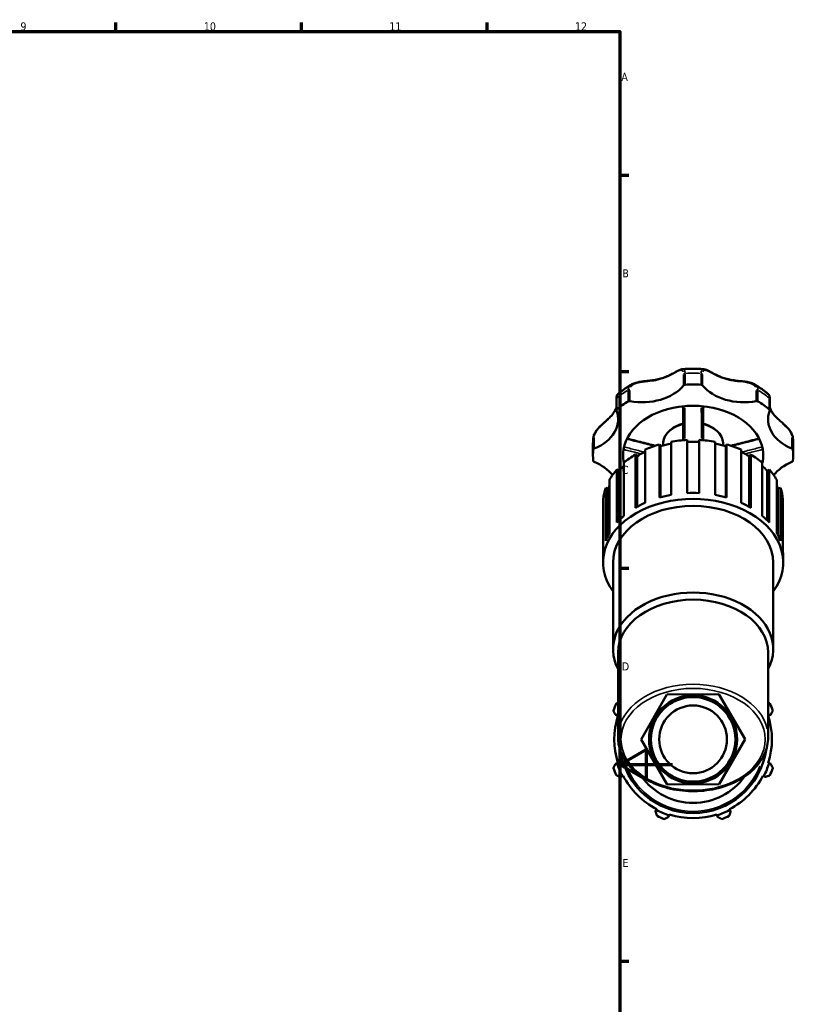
# Model space of a CAD drawing. Header units: millimetres. Extents: x 0 to 1041, y -399 to 812.
# Tile 7 of 10: x 594 to 887, y 206 to 578. Entities that reach past the tile are written whole.
import ezdxf

# ---------------------------------------------------------------- set-up
doc = ezdxf.new("R2010")
doc.units = ezdxf.units.MM
for name, color, linetype, lineweight in [('Border (ANSI)', 7, 'Continuous', 70), ('Visible (ANSI)', 7, 'Continuous', 50), ('Visible Narrow (ANSI)', 7, 'Continuous', 35)]:
    doc.layers.add(name, color=color, linetype=linetype, lineweight=lineweight)
doc.styles.add('Note Text (ANSI)', font='tahoma.ttf')

# ---------------------------------------------------------------- blocks, each defined once
blk = doc.blocks.new('Borders Default Border')
at = {"layer": 'Border (ANSI)'}
for p, q in [((630.75, 574), (630.75, 577.45)), ((700.83, 574), (700.83, 577.45)), ((770.92, 574), (770.92, 577.45)), ((821, 519.75), (824.45, 519.75)), ((821, 445.5), (824.45, 445.5)), ((821, 371.25), (824.45, 371.25)), ((821, 222.75), (824.45, 222.75))]:
    blk.add_line(p, q, dxfattribs=at)
at = {"layer": 'Border (ANSI)', "flags": 128}
for points in [[(20, 20), (20, 574), (821, 574), (821, 20), (20, 20)], [(841, 297), (821, 297), (831, 302.77), (831, 291.23), (821, 297)]]:
    blk.add_lwpolyline(points, dxfattribs=at)
at = {"layer": 'Border (ANSI)', "attachment_point": 7, "style": 'Note Text (ANSI)'}
for s, insert, char_height in [('9', (594.7, 574.34), 3.05), ('10', (663.96, 574.34), 3.048), ('11', (734.04, 574.4), 3.048), ('12', (804.13, 574.4), 3.048), ('A', (821.63, 555.35), 3.05), ('B', (821.99, 481.1), 3.05), ('C', (821.8, 406.8), 3.05), ('D', (821.81, 332.6), 3.05), ('E', (822.05, 258.35), 3.05)]:
    blk.add_mtext(s, dxfattribs=dict(at, insert=insert, char_height=char_height))

msp = doc.modelspace()

# ---------------------------------------------------------------- linework, layer by layer
at = {"layer": 'Visible (ANSI)'}
for p, q in [((819.78, 435.192), (819.78, 430.915)), ((877.669, 430.915), (877.669, 435.192)), ((810.925, 413.906), (810.925, 418.182)), ((836.086, 418.001), (836.402, 417.313)), ((836.086, 397.955), (836.086, 418.001)), ((836.402, 417.313), (836.402, 398.043)), ((837.385, 417.58), (837.385, 418.073)), ((840.385, 418.989), (840.385, 398.942)), ((846.465, 399.623), (846.465, 419.67)), ((850.985, 419.67), (850.985, 399.623)), ((857.065, 398.942), (857.065, 418.989)), ((860.065, 417.58), (860.065, 418.073)), ((861.048, 417.313), (861.364, 418.001)), ((861.048, 417.313), (861.048, 398.043)), ((861.364, 418.001), (861.364, 397.955)), ((886.525, 413.906), (886.525, 418.182)), ((826.944, 414.146), (827.545, 413.561)), ((826.944, 394.1), (826.944, 414.146)), ((827.545, 413.561), (827.545, 394.446)), ((830.601, 416.025), (830.601, 395.979)), ((866.849, 395.979), (866.849, 416.025)), ((869.904, 413.561), (870.505, 414.146)), ((869.904, 413.561), (869.904, 394.446)), ((870.505, 414.146), (870.505, 394.1)), ((822.591, 411.069), (822.591, 391.022)), ((874.858, 391.022), (874.858, 411.069)), ((819.934, 408.483), (820.762, 408.058)), ((819.934, 388.436), (819.934, 408.483)), ((820.762, 408.058), (820.762, 389.322)), ((876.688, 408.058), (877.515, 408.483)), ((876.688, 408.058), (876.688, 389.322)), ((877.515, 408.483), (877.515, 388.436)), ((817.14, 404.604), (817.14, 384.558)), ((880.31, 384.558), (880.31, 404.604)), ((815.743, 401.565), (816.716, 401.341)), ((815.743, 381.518), (815.743, 401.565)), ((816.716, 401.341), (816.716, 383.769)), ((880.734, 401.341), (881.707, 401.565)), ((880.734, 401.341), (880.734, 383.769)), ((881.707, 401.565), (881.707, 381.518)), ((814.78, 397.265), (814.78, 377.219)), ((882.67, 377.219), (882.67, 397.265)), ((814.705, 373.393), (814.705, 375.621)), ((818.485, 340.651), (818.485, 373.393)), ((878.965, 340.651), (878.965, 373.393)), ((882.745, 373.393), (882.745, 375.621)), ((820.375, 307.364), (820.375, 339.314)), ((877.075, 307.364), (877.075, 339.314)), ((829.095, 306.516), (838.862, 323.544)), ((838.862, 323.544), (858.491, 323.6)), ((858.491, 323.6), (868.355, 306.628)), ((819.427, 315.809), (820.037, 315.617)), ((820.037, 315.617), (820.342, 315.521)), ((877.107, 315.521), (877.413, 315.617)), ((877.413, 315.617), (878.023, 315.809)), ((838.958, 289.544), (829.095, 306.516)), ((868.355, 306.628), (858.588, 289.6)), ((820.342, 297.623), (820.037, 297.527)), ((877.413, 297.527), (877.107, 297.623)), ((820.037, 297.527), (819.427, 297.334)), ((878.023, 297.334), (877.413, 297.527)), ((821.476, 292.387), (822.044, 292.682)), ((822.044, 292.682), (822.327, 292.83)), ((875.122, 292.83), (875.406, 292.682)), ((875.406, 292.682), (875.974, 292.387)), ((858.588, 289.6), (838.958, 289.544)), ((834.835, 279.891), (834.54, 279.323)), ((834.983, 280.174), (834.835, 279.891)), ((862.614, 279.891), (862.466, 280.174)), ((862.91, 279.323), (862.614, 279.891)), ((839.487, 277.274), (839.68, 277.884)), ((839.68, 277.884), (839.776, 278.189)), ((857.674, 278.189), (857.77, 277.884)), ((857.77, 277.884), (857.963, 277.274))]:
    msp.add_line(p, q, dxfattribs=at)
for radius in [16.625, 15.96, 12.8]:
    msp.add_circle((848.725, 306.572), radius, dxfattribs=at)
for radius, start, end in [(32, 154.79198, 160.20802), (32, 19.79198, 25.20802), (30.08, 160.47345, 162.5), (30.08, 17.5, 19.52655), (29.76, 162.5, 197.5), (29.76, 342.5, 17.5), (27.84, 188.35103, 351.64897), (32, 199.79198, 205.20802), (30.08, 197.5, 207.5), (30.08, 332.5, 342.5), (32, 334.79198, 340.20802), (29.76, 207.5, 242.5), (24, 215.80017, 324.19983), (29.76, 297.5, 332.5), (30.08, 242.5, 252.5), (30.08, 287.5, 297.5), (32, 244.79198, 250.20802), (29.76, 252.5, 287.5), (32, 289.79198, 295.20802)]:
    msp.add_arc((848.725, 306.572), radius, start, end, dxfattribs=at)
for centre, major_axis, start_param, end_param in [((829.514, 446.701), (-18.07, 0), 1.3097536, 2.6172372), ((845.762, 440.056), (0.7, 0), 1.6507311, 2.6172372), ((848.725, 413.906), (37.8, 0), 1.4908615, 1.6507311), ((851.687, 440.056), (0.7, 0), 0.5243555, 1.4908615), ((867.936, 446.701), (-18.07, 0), 0.5243555, 1.831839), ((848.725, 413.906), (37.8, 0), 2.2762597, 2.4361293), ((848.725, 413.906), (-26.46, 0), 4.8301258, 6.1654485), ((824.67, 433.878), (0.7, 0), 1.3097536, 2.2762597), ((848.725, 413.906), (26.46, 0), 1.4530595, 1.6885331), ((848.725, 413.906), (26.46, 0), 0.1177368, 1.4530595), ((872.78, 433.878), (0.7, 0), 0.865333, 1.831839), ((848.725, 413.906), (37.8, 0), 0.7054633, 0.865333), ((802.346, 427.49), (18.07, 0), 5.2367444, 6.544228), ((820.48, 430.915), (-0.7, 0), 5.577722, 6.544228), ((895.104, 427.49), (-18.07, 0), 6.0221426, 7.3296262), ((876.969, 430.915), (0.7, 0), 6.0221426, 6.9886486), ((848.725, 395.667), (34.02, 0), 1.9514361, 2.1326344), ((848.725, 395.667), (32.999, 0), 1.8263037, 1.9534953), ((848.725, 395.667), (34.02, 0), 1.6372768, 1.8184751), ((848.725, 395.667), (32.999, 0), 1.5022566, 1.6393361), ((848.725, 395.667), (34.02, 0), 1.3231175, 1.5043159), ((848.725, 395.667), (32.999, 0), 1.1880973, 1.315289), ((848.725, 395.667), (34.02, 0), 1.0089583, 1.1901566), ((848.725, 413.906), (-37.8, 0), 6.2032505, 6.3631201), ((811.743, 416.001), (-0.7, 0), 5.2367444, 6.2032505), ((848.725, 413.906), (-26.46, 0), 6.1654485, 6.4009221), ((848.725, 395.667), (34.02, 0), 2.2655953, 2.4467937), ((848.725, 395.667), (32.999, 0), 2.1522259, 2.2676546), ((848.725, 395.667), (32.999, 0), 0.8739381, 0.9893667), ((848.725, 395.667), (34.02, 0), 0.694799, 0.8759973), ((848.725, 413.906), (26.46, 0), 6.1654485, 6.4009221), ((885.706, 416.001), (0.7, 0), 0.0799348, 1.0464409), ((848.725, 413.906), (37.8, 0), 6.2032505, 6.3631201), ((811.743, 411.811), (-0.7, 0), 0.0799348, 1.0464409), ((802.346, 400.322), (18.07, 0), 0.4934547, 1.0464409), ((848.725, 395.667), (32.999, 0), 2.484777, 2.5818139), ((848.725, 413.906), (-26.46, 0), 0.1177368, 0.157241), ((848.725, 413.906), (26.46, 0), 6.1259443, 6.1654485), ((848.725, 395.667), (32.999, 0), 0.5597788, 0.6568156), ((895.104, 400.322), (18.07, 0), 2.0951518, 2.648138), ((885.706, 411.811), (0.7, 0), 5.2367444, 6.2032505), ((848.725, 395.667), (-34.02, 0), 5.7213472, 5.9025456), ((848.725, 395.667), (34.02, 0), 0.3806397, 0.5618381), ((848.725, 395.667), (-32.999, 0), 5.9893544, 6.0375658), ((848.725, 395.667), (32.999, 0), 0.2456195, 0.2938309), ((848.725, 373.393), (-34.02, 0), 2.6657104, 6.7590676), ((848.725, 395.667), (-34.02, 0), 6.0355065, 6.2167048), ((848.725, 375.621), (-34.02, 0), 4.9600678, 5.0930287), ((848.725, 375.621), (-34.02, 0), 4.6459085, 4.7788695), ((848.725, 375.621), (-34.02, 0), 4.3317492, 4.4647102), ((848.725, 395.667), (34.02, 0), 0.0664805, 0.2476788), ((848.725, 373.393), (-30.24, 0), 3.1415927, 6.2831853), ((848.725, 375.621), (-34.02, 0), 5.274227, 5.407188), ((848.725, 375.621), (-34.02, 0), 4.01759, 4.1505509), ((848.725, 375.621), (-34.02, 0), 5.5883863, 5.7213472), ((848.725, 375.621), (-34.02, 0), 3.7034307, 3.8363917), ((848.725, 375.621), (-34.02, 0), 5.9025456, 6.0355065), ((848.725, 375.621), (34.02, 0), 0.2476788, 0.3806397), ((848.725, 375.621), (-34.02, 0), 6.2167048, 6.2831853), ((848.725, 375.621), (34.02, 0), 0, 0.0664805), ((848.725, 340.651), (-30.24, 0), 2.7861715, 6.6386065), ((848.725, 339.314), (-28.35, 0), 3.1415927, 6.2831853)]:
    msp.add_ellipse(centre, major_axis=major_axis, ratio=0.7071068, start_param=start_param, end_param=end_param, dxfattribs=at)
for points, knots in [([(825.596, 440.706), (826.048, 440.967), (826.551, 441.157), (827.413, 441.4), (827.759, 441.478), (828.523, 441.623), (828.943, 441.686), (829.885, 441.808), (830.408, 441.864), (831.614, 441.992), (832.293, 442.063), (833.67, 442.244), (834.367, 442.356), (835.729, 442.646), (836.393, 442.822), (837.689, 443.245), (838.32, 443.49), (839.545, 444.03), (840.139, 444.325), (841.285, 444.926), (841.838, 445.231), (842.777, 445.729), (843.172, 445.93), (843.941, 446.254), (844.311, 446.382), (844.708, 446.413)], [0.3403153, 0.3403153, 0.3403153, 0.3403153, 0.505455, 0.505455, 0.6117205, 0.6117205, 0.7371479, 0.7371479, 0.8932157, 0.8932157, 1.1004377, 1.1004377, 1.3217022, 1.3217022, 1.5429666, 1.5429666, 1.7642311, 1.7642311, 1.9854956, 1.9854956, 2.20676, 2.20676, 2.37986, 2.37986, 2.5529599, 2.5529599, 2.5529599, 2.5529599]), ([(844.708, 446.413), (845.242, 446.456), (845.777, 446.489), (846.848, 446.54), (847.384, 446.557), (848.457, 446.574), (848.993, 446.574), (850.066, 446.557), (850.602, 446.54), (851.673, 446.489), (852.208, 446.456), (852.742, 446.413)], [4.60105145, 4.60105145, 4.60105145, 4.60105145, 4.64558646, 4.64558646, 4.69012148, 4.69012148, 4.73465649, 4.73465649, 4.7791915, 4.7791915, 4.82372651, 4.82372651, 4.82372651, 4.82372651]), ([(852.742, 446.413), (853.117, 446.384), (853.467, 446.268), (854.14, 445.991), (854.459, 445.835), (855.178, 445.465), (855.582, 445.244), (856.543, 444.726), (857.109, 444.425), (858.29, 443.853), (858.905, 443.581), (860.169, 443.101), (860.819, 442.892), (862.151, 442.544), (862.833, 442.404), (864.229, 442.177), (864.942, 442.09), (866.394, 441.931), (867.133, 441.859), (868.417, 441.7), (868.961, 441.621), (869.896, 441.434), (870.292, 441.338), (871.089, 441.082), (871.489, 440.917), (871.854, 440.706)], [0.4107055, 0.4107055, 0.4107055, 0.4107055, 0.5739776, 0.5739776, 0.7150985, 0.7150985, 0.8814147, 0.8814147, 1.0989836, 1.0989836, 1.3202481, 1.3202481, 1.5415126, 1.5415126, 1.762777, 1.762777, 1.9840415, 1.9840415, 2.2053059, 2.2053059, 2.3675414, 2.3675414, 2.489822, 2.489822, 2.6233501, 2.6233501, 2.6233501, 2.6233501]), ([(820.25, 436.945), (820.576, 437.224), (820.908, 437.498), (821.586, 438.034), (821.931, 438.297), (822.633, 438.81), (822.99, 439.061), (823.715, 439.551), (824.084, 439.79), (824.832, 440.257), (825.211, 440.485), (825.596, 440.706)], [3.83136693, 3.83136693, 3.83136693, 3.83136693, 3.87080931, 3.87080931, 3.91025169, 3.91025169, 3.94969407, 3.94969407, 3.98913645, 3.98913645, 4.02857883, 4.02857883, 4.02857883, 4.02857883]), ([(871.854, 440.706), (872.239, 440.485), (872.618, 440.257), (873.366, 439.79), (873.734, 439.551), (874.46, 439.061), (874.817, 438.81), (875.519, 438.297), (875.864, 438.034), (876.541, 437.498), (876.874, 437.224), (877.2, 436.945)], [5.39619913, 5.39619913, 5.39619913, 5.39619913, 5.43564151, 5.43564151, 5.47508389, 5.47508389, 5.51452627, 5.51452627, 5.55396865, 5.55396865, 5.59341103, 5.59341103, 5.59341103, 5.59341103]), ([(820.25, 436.945), (820.162, 436.87), (820.105, 436.793), (819.995, 436.616), (819.955, 436.517), (819.889, 436.313), (819.865, 436.208), (819.826, 435.984), (819.811, 435.865), (819.79, 435.61), (819.784, 435.474), (819.781, 435.285), (819.78, 435.239), (819.78, 435.192)], [2.67420257, 2.67420257, 2.67420257, 2.67420257, 2.7137447, 2.7137447, 2.77163378, 2.77163378, 2.82952285, 2.82952285, 2.88741193, 2.88741193, 2.945301, 2.945301, 2.96364794, 2.96364794, 2.96364794, 2.96364794]), ([(877.669, 435.192), (877.669, 435.341), (877.666, 435.481), (877.65, 435.746), (877.638, 435.871), (877.605, 436.104), (877.584, 436.213), (877.528, 436.421), (877.495, 436.52), (877.393, 436.725), (877.328, 436.835), (877.2, 436.945)], [0, 0, 0, 0, 0.05788677, 0.05788677, 0.11577353, 0.11577353, 0.1736603, 0.1736603, 0.23154706, 0.23154706, 0.28943383, 0.28943383, 0.28943383, 0.28943383]), ([(811.064, 420.644), (811.112, 421.059), (811.236, 421.477), (811.614, 422.337), (811.881, 422.778), (812.521, 423.658), (812.902, 424.094), (813.527, 424.745), (813.763, 424.978), (814.271, 425.46), (814.542, 425.707), (815.128, 426.233), (815.439, 426.507), (816.119, 427.112), (816.479, 427.437), (817.241, 428.167), (817.63, 428.569), (818.33, 429.39), (818.642, 429.81), (819.192, 430.683), (819.43, 431.137), (819.683, 431.725), (819.733, 431.847), (819.78, 431.969)], [0.0397632, 0.0397632, 0.0397632, 0.0397632, 0.1742582, 0.1742582, 0.3229867, 0.3229867, 0.4862246, 0.4862246, 0.5829771, 0.5829771, 0.6944146, 0.6944146, 0.8289188, 0.8289188, 1.0004108, 1.0004108, 1.2184627, 1.2184627, 1.4365146, 1.4365146, 1.6545666, 1.6545666, 1.7111889, 1.7111889, 1.7111889, 1.7111889]), ([(844.945, 432.424), (844.945, 430.513), (844.945, 428.602), (844.945, 425.199), (844.945, 423.706), (844.945, 422.215), (844.945, 421.334), (844.945, 420.454), (844.945, 419.574)], [0.449083, 0.449083, 0.449083, 0.449083, 1.0824458, 1.0824458, 1.5775401, 1.5775401, 1.5775401, 1.8700612, 1.8700612, 1.8700612, 1.8700612]), ([(852.505, 419.574), (852.505, 420.468), (852.505, 421.363), (852.505, 422.259), (852.505, 423.825), (852.505, 425.392), (852.505, 428.78), (852.505, 430.602), (852.505, 432.424)], [0.3216427, 0.3216427, 0.3216427, 0.3216427, 0.618966, 0.618966, 0.618966, 1.138872, 1.138872, 1.742621, 1.742621, 1.742621, 1.742621]), ([(877.669, 431.969), (877.701, 431.887), (877.734, 431.804), (877.963, 431.254), (878.195, 430.797), (878.733, 429.918), (879.038, 429.496), (879.725, 428.672), (880.107, 428.269), (880.948, 427.455), (881.408, 427.042), (882.269, 426.278), (882.655, 425.938), (883.345, 425.304), (883.645, 425.021), (884.185, 424.477), (884.427, 424.22), (884.863, 423.719), (885.06, 423.476), (885.412, 422.995), (885.569, 422.758), (885.844, 422.289), (885.963, 422.056), (886.227, 421.432), (886.341, 421.037), (886.385, 420.644)], [1.2524433, 1.2524433, 1.2524433, 1.2524433, 1.290609, 1.290609, 1.5086619, 1.5086619, 1.7267148, 1.7267148, 1.9447677, 1.9447677, 2.1628206, 2.1628206, 2.3258194, 2.3258194, 2.4477551, 2.4477551, 2.5485031, 2.5485031, 2.6373465, 2.6373465, 2.7191659, 2.7191659, 2.7965959, 2.7965959, 2.9238835, 2.9238835, 2.9238835, 2.9238835]), ([(837.385, 418.073), (837.385, 418.93), (837.57, 419.786), (838.29, 421.42), (838.832, 422.196), (840.228, 423.603), (841.094, 424.229), (842.95, 425.201), (843.922, 425.569), (844.945, 425.829)], [3.1415927, 3.1415927, 3.1415927, 3.1415927, 3.4435617, 3.4435617, 3.7533083, 3.7533083, 4.0748908, 4.0748908, 4.3665158, 4.3665158, 4.3665158, 4.3665158]), ([(852.505, 425.829), (853.644, 425.539), (854.721, 425.116), (856.646, 424.035), (857.494, 423.377), (858.85, 421.892), (859.364, 421.069), (859.935, 419.509), (860.065, 418.791), (860.065, 418.073)], [5.0582622, 5.0582622, 5.0582622, 5.0582622, 5.3832055, 5.3832055, 5.7095655, 5.7095655, 6.0300305, 6.0300305, 6.2831853, 6.2831853, 6.2831853, 6.2831853]), ([(810.925, 418.182), (810.925, 418.347), (810.927, 418.511), (810.934, 418.84), (810.94, 419.004), (810.955, 419.333), (810.964, 419.497), (810.986, 419.825), (810.999, 419.989), (811.029, 420.317), (811.046, 420.48), (811.064, 420.644)], [3.141592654, 3.141592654, 3.141592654, 3.141592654, 3.157638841, 3.157638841, 3.173685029, 3.173685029, 3.189731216, 3.189731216, 3.205777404, 3.205777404, 3.221823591, 3.221823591, 3.221823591, 3.221823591]), ([(886.385, 420.644), (886.404, 420.48), (886.421, 420.317), (886.45, 419.989), (886.463, 419.825), (886.486, 419.497), (886.495, 419.333), (886.51, 419.004), (886.516, 418.84), (886.523, 418.511), (886.525, 418.347), (886.525, 418.182)], [6.20295437, 6.20295437, 6.20295437, 6.20295437, 6.219000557, 6.219000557, 6.235046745, 6.235046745, 6.251092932, 6.251092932, 6.26713912, 6.26713912, 6.283185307, 6.283185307, 6.283185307, 6.283185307]), ([(823.811, 420.207), (824.405, 420.055), (824.999, 419.904), (826.623, 419.489), (827.653, 419.227), (829.712, 418.703), (830.742, 418.441), (832.665, 417.954), (833.559, 417.728), (834.452, 417.503)], [0.2203705, 0.2203705, 0.2203705, 0.2203705, 0.4099689, 0.4099689, 0.7383615, 0.7383615, 1.0667541, 1.0667541, 1.3513553, 1.3513553, 1.3513553, 1.3513553]), ([(862.998, 417.503), (863.891, 417.728), (864.784, 417.954), (866.707, 418.441), (867.737, 418.703), (869.797, 419.227), (870.826, 419.489), (872.45, 419.904), (873.045, 420.055), (873.639, 420.207)], [0.4721112, 0.4721112, 0.4721112, 0.4721112, 0.7567123, 0.7567123, 1.0851049, 1.0851049, 1.4134976, 1.4134976, 1.603096, 1.603096, 1.603096, 1.603096]), ([(822.505, 411.517), (822.497, 411.519), (822.488, 411.536), (822.468, 411.602), (822.458, 411.649), (822.448, 411.708)], [0.059465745, 0.059465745, 0.059465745, 0.059465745, 0.084652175, 0.084652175, 0.109954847, 0.109954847, 0.109954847, 0.109954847]), ([(875.002, 411.708), (874.991, 411.647), (874.981, 411.598), (874.961, 411.535), (874.952, 411.519), (874.944, 411.517)], [0, 0, 0, 0, 0.02616052, 0.02616052, 0.050377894, 0.050377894, 0.050377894, 0.050377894]), ([(877.075, 307.364), (877.075, 305.224), (876.603, 303.086), (874.769, 299.01), (873.393, 297.076), (869.859, 293.588), (867.683, 292.043), (862.758, 289.515), (860.004, 288.538), (854.209, 287.254), (851.168, 286.949), (845.105, 287.039), (842.085, 287.434), (836.365, 288.89), (833.666, 289.951), (828.866, 292.641), (826.765, 294.269), (823.398, 297.93), (822.124, 299.959), (820.7, 303.807), (820.375, 305.585), (820.375, 307.364)], [0, 0, 0, 0, 0.3080786, 0.3080786, 0.6216384, 0.6216384, 0.942928, 0.942928, 1.2671905, 1.2671905, 1.5918025, 1.5918025, 1.9163563, 1.9163563, 2.2409726, 2.2409726, 2.5650661, 2.5650661, 2.8855309, 2.8855309, 3.1415927, 3.1415927, 3.1415927, 3.1415927])]:
    msp.add_open_spline(points, degree=3, knots=knots, dxfattribs=at)
for points in [[(822.505, 411.517), (822.664, 411.476), (822.824, 411.435), (822.983, 411.395)], [(874.467, 411.395), (874.626, 411.435), (874.785, 411.476), (874.944, 411.517)]]:
    msp.add_open_spline(points, degree=3, dxfattribs=at)
for points, weights in [([(820.375, 320.397), (820.076, 320.3), (819.772, 320.201)], [1.01096822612, 1.01243069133, 1.01379438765]), ([(877.677, 320.201), (877.374, 320.3), (877.075, 320.397)], [1.01379438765, 1.01243069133, 1.01096822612]), ([(818.615, 317.407), (819.029, 316.592), (819.427, 315.809)], [1.01379438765, 1.0098981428, 1.00519563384]), ([(878.023, 315.809), (878.42, 316.592), (878.835, 317.407)], [1.00519563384, 1.0098981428, 1.01379438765]), ([(819.427, 297.334), (819.029, 296.552), (818.615, 295.736)], [1.00519563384, 1.0098981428, 1.01379438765]), ([(878.835, 295.736), (878.42, 296.552), (878.023, 297.334)], [1.01379438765, 1.0098981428, 1.00519563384]), ([(819.772, 292.943), (820.641, 292.659), (821.476, 292.387)], [1.01379438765, 1.0098981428, 1.00519563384]), ([(875.974, 292.387), (876.808, 292.659), (877.677, 292.943)], [1.00519563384, 1.0098981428, 1.01379438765]), ([(834.54, 279.323), (834.812, 278.488), (835.096, 277.619)], [1.00519563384, 1.0098981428, 1.01379438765]), ([(862.354, 277.619), (862.637, 278.488), (862.91, 279.323)], [1.01379438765, 1.0098981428, 1.00519563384]), ([(837.889, 276.462), (838.705, 276.876), (839.487, 277.274)], [1.01379438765, 1.0098981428, 1.00519563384]), ([(857.963, 277.274), (858.745, 276.876), (859.56, 276.462)], [1.00519563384, 1.0098981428, 1.01379438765])]:
    msp.add_rational_spline(points, weights, degree=2, dxfattribs=at)
at = {"layer": 'Visible Narrow (ANSI)'}
for p, q in [((845.156, 444.366), (845.156, 440.517)), ((845.707, 440.763), (845.707, 444.612)), ((851.743, 444.612), (851.743, 440.763)), ((852.293, 440.517), (852.293, 444.366)), ((819.947, 431.45), (819.947, 435.299)), ((824.216, 438.317), (824.216, 434.469)), ((824.85, 434.57), (824.85, 438.419)), ((872.599, 438.419), (872.599, 434.57)), ((873.234, 434.469), (873.234, 438.317)), ((877.502, 435.299), (877.502, 431.45)), ((811.393, 416.643), (811.393, 420.492)), ((886.057, 420.492), (886.057, 416.643)), ((811.046, 420.103), (811.046, 416.254)), ((886.404, 416.254), (886.404, 420.103))]:
    msp.add_line(p, q, dxfattribs=at)
msp.add_arc((848.725, 306.572), 27.2, 201.91709, 338.08291, dxfattribs=at)
for centre, major_axis, start_param, end_param in [((845.762, 444.332), (0.7, 0), 1.6990565, 2.5689119), ((848.725, 418.182), (37.8, 0), 1.498855, 1.6427377), ((851.687, 444.332), (-0.7, 0), 3.7142734, 4.5841289), ((820.48, 435.192), (-0.7, 0), 5.6129951, 6.2479121), ((848.725, 418.182), (37.8, 0), 2.2842532, 2.4281358), ((824.67, 438.154), (-0.7, 0), 4.4996716, 5.369527), ((872.78, 438.154), (0.7, 0), 0.9136583, 1.7835137), ((848.725, 418.182), (37.8, 0), 0.7134568, 0.8573395), ((876.969, 435.192), (0.7, 0), 0.0352732, 0.6701902), ((848.725, 418.073), (-11.34, 0), 5.1137739, 6.2216373), ((848.725, 418.073), (11.34, 0), 0.061548, 1.1694114), ((811.743, 420.277), (-0.7, 0), 5.2850697, 6.1549252), ((885.706, 420.277), (0.7, 0), 0.1282601, 0.9981156), ((848.725, 418.182), (-37.8, 0), 6.2072472, 6.2791886), ((848.725, 418.182), (37.8, 0), 0.0039967, 0.0759381), ((848.725, 307.364), (28.35, 0), 0.1570796, 2.984513)]:
    msp.add_ellipse(centre, major_axis=major_axis, ratio=0.7071068, start_param=start_param, end_param=end_param, dxfattribs=at)
msp.add_ellipse((848.725, 306.572), major_axis=(27.23, 0), ratio=0.7071068, dxfattribs=at)
for points, knots in [([(845.704, 444.988), (845.692, 445.351), (845.639, 445.654), (845.426, 446.175), (845.24, 446.342), (844.936, 446.411), (844.871, 446.417), (844.802, 446.417)], [-2.94313029, -2.94313029, -2.94313029, -2.94313029, -2.8015003, -2.8015003, -2.6198251, -2.6198251, -2.57349518, -2.57349518, -2.57349518, -2.57349518]), ([(852.648, 446.417), (852.624, 446.417), (852.601, 446.416), (852.339, 446.398), (852.146, 446.291), (851.899, 445.917), (851.824, 445.693), (851.763, 445.282), (851.751, 445.14), (851.746, 444.988)], [-0.39017024, -0.39017024, -0.39017024, -0.39017024, -0.37410312, -0.37410312, -0.20783506, -0.20783506, -0.07993656, -0.07993656, -0.02053528, -0.02053528, -0.02053528, -0.02053528]), ([(825.097, 439.613), (825.162, 439.733), (825.24, 439.847), (825.577, 440.258), (825.916, 440.512), (826.795, 440.966), (827.362, 441.146), (828.492, 441.402), (829.048, 441.489), (830.288, 441.65), (830.976, 441.719), (832.645, 441.901), (833.623, 442.023), (835.694, 442.421), (836.778, 442.724), (838.449, 443.357), (839.066, 443.63), (840.788, 444.464), (841.837, 445.079), (843.44, 445.858), (844.048, 446.081), (844.708, 445.926), (844.887, 445.773), (845.011, 445.492), (845.019, 445.472), (845.027, 445.45)], [0.1481833, 0.1481833, 0.1481833, 0.1481833, 0.2078341, 0.2078341, 0.3741015, 0.3741015, 0.5756923, 0.5756923, 0.7535179, 0.7535179, 0.9678751, 0.9678751, 1.2778277, 1.2778277, 1.6401107, 1.6401107, 1.863874, 1.863874, 2.2885325, 2.2885325, 2.6198251, 2.6198251, 2.8015003, 2.8015003, 2.8154823, 2.8154823, 2.8154823, 2.8154823]), ([(852.422, 445.45), (852.457, 445.541), (852.498, 445.621), (852.68, 445.879), (852.866, 445.979), (853.376, 446.027), (853.72, 445.94), (854.45, 445.651), (854.827, 445.465), (855.708, 445.004), (856.224, 444.721), (857.545, 444.027), (858.378, 443.619), (860.269, 442.857), (861.341, 442.528), (863.132, 442.147), (863.829, 442.035), (865.871, 441.766), (867.253, 441.668), (869.603, 441.29), (870.597, 441.045), (871.756, 440.358), (872.088, 440.055), (872.321, 439.669), (872.338, 439.641), (872.353, 439.613)], [0.1481833, 0.1481833, 0.1481833, 0.1481833, 0.2078351, 0.2078351, 0.3741031, 0.3741031, 0.5756941, 0.5756941, 0.7535543, 0.7535543, 0.9678474, 0.9678474, 1.2777628, 1.2777628, 1.6397963, 1.6397963, 1.8634952, 1.8634952, 2.2879903, 2.2879903, 2.6193935, 2.6193935, 2.8014379, 2.8014379, 2.8154822, 2.8154822, 2.8154822, 2.8154822]), ([(825.47, 440.631), (825.191, 440.455), (824.949, 440.252), (824.54, 439.763), (824.384, 439.471), (824.255, 438.997), (824.229, 438.835), (824.22, 438.668)], [-0.3232995, -0.3232995, -0.3232995, -0.3232995, -0.20783414, -0.20783414, -0.07993621, -0.07993621, -0.01701576, -0.01701576, -0.01701576, -0.01701576]), ([(873.23, 438.668), (873.209, 439.053), (873.097, 439.414), (872.686, 440.086), (872.368, 440.386), (871.98, 440.631)], [-2.94664969, -2.94664969, -2.94664969, -2.94664969, -2.80143792, -2.80143792, -2.64036584, -2.64036584, -2.64036584, -2.64036584]), ([(819.948, 435.628), (819.959, 436.269), (820.059, 436.71), (820.209, 436.903), (820.216, 436.912), (820.224, 436.92)], [-2.94917567, -2.94917567, -2.94917567, -2.94917567, -2.70199587, -2.70199587, -2.68867484, -2.68867484, -2.68867484, -2.68867484]), ([(877.225, 436.92), (877.265, 436.878), (877.302, 436.818), (877.399, 436.59), (877.448, 436.373), (877.49, 435.955), (877.499, 435.798), (877.502, 435.628)], [-0.27496214, -0.27496214, -0.27496214, -0.27496214, -0.20806693, -0.20806693, -0.08002574, -0.08002574, -0.01447169, -0.01447169, -0.01447169, -0.01447169]), ([(845.591, 420.263), (845.593, 420.814), (845.595, 421.365), (845.597, 421.916), (845.602, 423.408), (845.605, 424.901), (845.611, 428.21), (845.614, 430.026), (845.616, 431.843)], [-1.7604795, -1.7604795, -1.7604795, -1.7604795, -1.5775401, -1.5775401, -1.5775401, -1.0824458, -1.0824458, -0.4804981, -0.4804981, -0.4804981, -0.4804981]), ([(851.834, 431.843), (851.836, 430.115), (851.838, 428.388), (851.844, 425.094), (851.848, 423.526), (851.853, 421.959), (851.855, 421.394), (851.856, 420.828), (851.859, 420.263)], [-1.7112059, -1.7112059, -1.7112059, -1.7112059, -1.138872, -1.138872, -0.618966, -0.618966, -0.618966, -0.4312244, -0.4312244, -0.4312244, -0.4312244]), ([(811.468, 421.34), (811.538, 421.651), (811.658, 421.973), (812.036, 422.734), (812.328, 423.173), (813.063, 424.1), (813.521, 424.58), (814.411, 425.442), (814.843, 425.831), (815.698, 426.594), (816.119, 426.967), (817.112, 427.897), (817.651, 428.449), (818.585, 429.606), (818.983, 430.21), (819.393, 431.008), (819.471, 431.17), (819.544, 431.335)], [0.0859755, 0.0859755, 0.0859755, 0.0859755, 0.2080665, 0.2080665, 0.3745197, 0.3745197, 0.5761226, 0.5761226, 0.7636167, 0.7636167, 0.9617962, 0.9617962, 1.2627067, 1.2627067, 1.5588045, 1.5588045, 1.6335351, 1.6335351, 1.6335351, 1.6335351]), ([(877.905, 431.334), (878.13, 430.833), (878.398, 430.345), (879.249, 429.059), (879.919, 428.309), (881.433, 426.858), (882.275, 426.149), (883.678, 424.834), (884.222, 424.291), (884.958, 423.387), (885.197, 423.056), (885.676, 422.258), (885.878, 421.786), (885.98, 421.339)], [1.3301009, 1.3301009, 1.3301009, 1.3301009, 1.5586409, 1.5586409, 1.9614949, 1.9614949, 2.3402913, 2.3402913, 2.5739402, 2.5739402, 2.7017553, 2.7017553, 2.8776717, 2.8776717, 2.8776717, 2.8776717]), ([(830.018, 415.175), (829.183, 415.387), (828.348, 415.599), (826.019, 416.193), (824.524, 416.574), (823.03, 416.956)], [0.92493444, 0.92493444, 0.92493444, 0.92493444, 1.19115088, 1.19115088, 1.66774638, 1.66774638, 1.66774638, 1.66774638]), ([(824.228, 419.873), (825.245, 419.613), (826.263, 419.353), (829.187, 418.609), (831.094, 418.124), (833.002, 417.642), (833.183, 417.596), (833.364, 417.551), (833.545, 417.505)], [0.28313524, 0.28313524, 0.28313524, 0.28313524, 0.6077779, 0.6077779, 1.21555579, 1.21555579, 1.21555579, 1.27325156, 1.27325156, 1.27325156, 1.27325156]), ([(863.904, 417.505), (864.08, 417.549), (864.255, 417.593), (864.43, 417.638), (866.341, 418.12), (868.25, 418.606), (871.18, 419.352), (872.201, 419.612), (873.222, 419.873)], [0.55021488, 0.55021488, 0.55021488, 0.55021488, 0.60602625, 0.60602625, 0.60602625, 1.21474634, 1.21474634, 1.54033119, 1.54033119, 1.54033119, 1.54033119]), ([(874.419, 416.956), (872.923, 416.573), (871.426, 416.191), (869.097, 415.598), (868.264, 415.386), (867.431, 415.175)], [0.1558414, 0.1558414, 0.1558414, 0.1558414, 0.63318575, 0.63318575, 0.89865334, 0.89865334, 0.89865334, 0.89865334]), ([(822.78, 416.019), (824.278, 415.637), (825.777, 415.256), (827.768, 414.751), (828.26, 414.627), (828.752, 414.502)], [-1.66912573, -1.66912573, -1.66912573, -1.66912573, -1.19115088, -1.19115088, -1.03432566, -1.03432566, -1.03432566, -1.03432566]), ([(868.697, 414.502), (869.187, 414.626), (869.677, 414.75), (871.668, 415.255), (873.169, 415.637), (874.67, 416.019)], [-0.78926212, -0.78926212, -0.78926212, -0.78926212, -0.63318575, -0.63318575, -0.15446206, -0.15446206, -0.15446206, -0.15446206])]:
    msp.add_open_spline(points, degree=3, knots=knots, dxfattribs=at)
for points in [[(811.063, 420.627), (811.052, 420.528), (811.046, 420.429), (811.046, 420.333)], [(886.404, 420.333), (886.403, 420.429), (886.398, 420.527), (886.386, 420.627)], [(823.113, 411.538), (822.903, 411.592), (822.693, 411.645), (822.483, 411.699)], [(874.967, 411.699), (874.757, 411.645), (874.547, 411.592), (874.337, 411.538)]]:
    msp.add_open_spline(points, degree=3, dxfattribs=at)

# ---------------------------------------------------------------- block references
msp.add_blockref('Borders Default Border', (0, 0))

doc.saveas('drawing.dxf')
